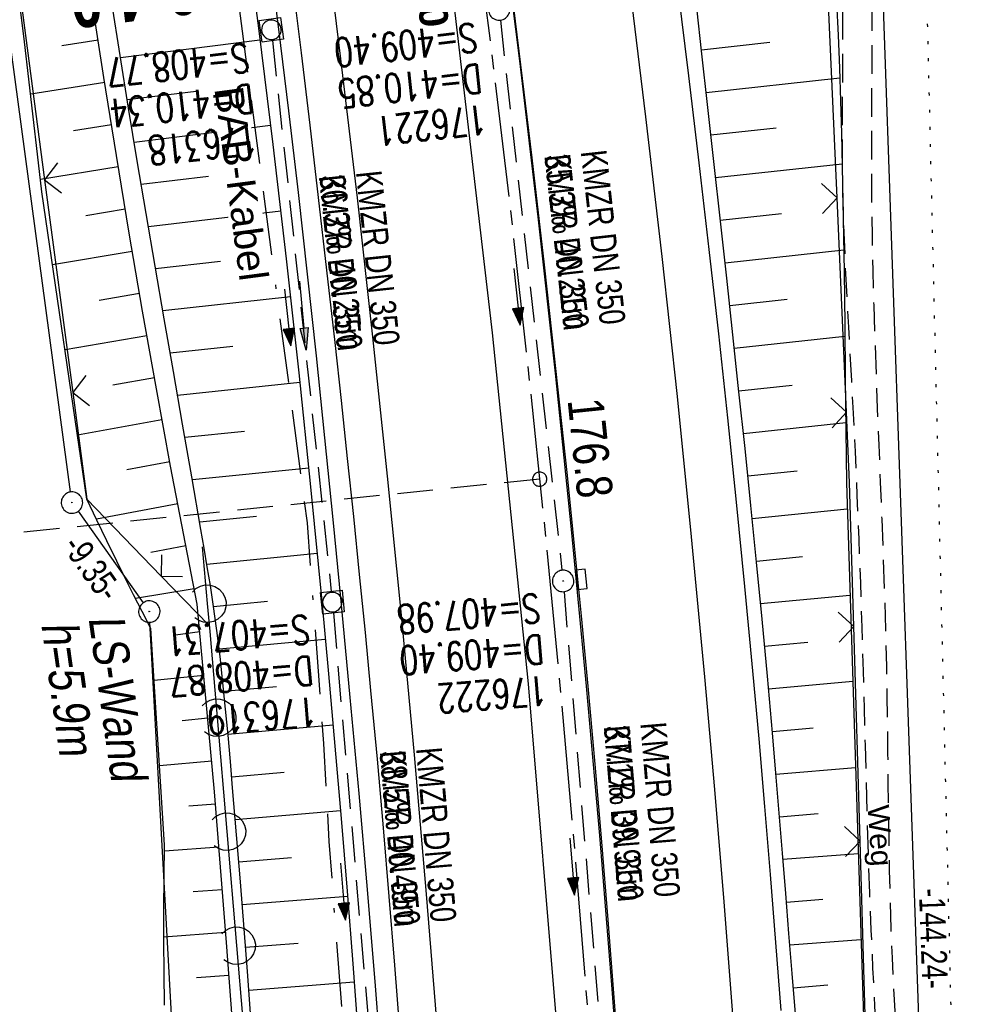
# Model space of a CAD drawing. Extents: x 508886 to 509272, y 449452 to 450225.
# Tile 15 of 46: x 509084 to 509150, y 449720 to 449789. Entities that reach past the tile are written whole.
import ezdxf
from ezdxf.enums import TextEntityAlignment as Align

# ---------------------------------------------------------------- set-up
doc = ezdxf.new("R2010")
doc.units = 0
doc.header["$LTSCALE"] = 10
doc.header["$MEASUREMENT"] = 0
for name, pattern in [('ACAD_ISO16W100', [73, 15, -6.5, 15, -6.5, 15, -7, 1, -7]), ('ACHSE', [5.5, 4, -0.5, 0.5, -0.5]), ('AUSGEZOGEN', [0]), ('LT00', [0]), ('LT11', [0.3, 0.2, -0.1]), ('LT17', [0.15, 0.1, -0.05]), ('PUNKTX2_STR', [0.6, 0.1, -0.5]), ('STRICHLINIE2', [0.375, 0.25, -0.125])]:
    doc.linetypes.add(name, pattern=pattern)
doc.layers.get('0').update_dxf_attribs({"linetype": 'LT00'})
for name, color, linetype in [('--EK_FBR', 250, 'LT00'), ('--EK_Halt-Pfeil', 4, 'LT00'), ('--EK_Haltung', 7, 'STRICHLINIE2'), ('--EK_Haltung-Text', 140, 'LT00'), ('--EK_Schacht-Text', 5, 'LT00'), ('--EK_ST-93-1', 30, 'LT17'), ('--EK_STATIONSZEICHEN_NR', 19, 'LT17'), ('--EL_DFK_AB_L', 21, 'LT00'), ('--EL_DFK_AB_P', 7, 'LT00'), ('--EL_Halt-Pfeil', 4, 'LT00'), ('--EL_Haltung', 182, 'STRICHLINIE2'), ('--EL_Haltung-Text', 182, 'LT00'), ('--WASSER_GRENZE', 180, 'PUNKTX2_STR'), ('-AX-093', 35, 'ACHSE'), ('-ST-93-1', 250, 'LT00'), ('-STATIONZEICHEN_NR', 19, 'LT00'), ('ABSTAND', 8, 'LT00'), ('BAB-KABEL', 220, 'ACAD_ISO16W100'), ('BAB-KABEL_TEXT', 221, 'Continuous'), ('DFK_AB_L', 21, 'LT00'), ('DFK_AB_P', 7, 'LT00'), ('FELDWEG_TEXT', 250, 'Continuous'), ('LS-WAND_TEXT', 11, 'Continuous'), ('PFEIL', 140, 'AUSGEZOGEN'), ('V123_AFBR_BAB', 250, 'LT00'), ('V123_BOESCH', 250, 'LT00'), ('V123_BOSCHUNG', 250, 'LT00'), ('V123_ERDWEG', 250, 'LT11'), ('V123_GRABEN', 250, 'LT00'), ('V123_H_BORD', 8, 'LT00'), ('V123_KA_MULD', 182, 'LT00'), ('V123_KA_PRUF', 182, 'LT00'), ('V123_LAERM', 11, 'LT00'), ('V123_LD_MARK', 250, 'LT00'), ('V123_SINKK', 182, 'LT00'), ('V123_ZAUN', 40, 'LT00')]:
    doc.layers.add(name, color=color, linetype=linetype)
doc.styles.add('Beschrift', font='ARIAL.TTF')
doc.styles.add('Haltungsbeschriftung', font='ARIAL.TTF', dxfattribs={"width": 0.75})
doc.styles.add('Knoten', font='ARIALBD.TTF', dxfattribs={"width": 0.8, "height": 1.8})
doc.styles.add('schachtbeschriftung', font='romans.shx', dxfattribs={"width": 0.75, "height": 2})
doc.styles.get("Standard").update_dxf_attribs({"font": 'ARIAL.TTF'})

# ---------------------------------------------------------------- blocks, each defined once
blk = doc.blocks.new('SYMB0003')
at = {"color": 0, "linetype": 'ByBlock'}
for p, q in [((-0.015712, 0), (0.010166, 0.012015)), ((0, -0.021257), (-0.015712, 0)), ((0.010166, 0.012015), (0, -0.021257))]:
    blk.add_line(p, q, dxfattribs=at)
for points in [[(-0.031395, 0.499013), (-0.093691, 0.491144), (-0.154509, 0.475528), (-0.21289, 0.452414), (-0.267913, 0.422164), (-0.318712, 0.385257), (-0.364484, 0.342274), (-0.404509, 0.293893), (-0.438154, 0.240877), (-0.464888, 0.184062), (-0.484292, 0.124345), (-0.496058, 0.062667), (-0.5, 0)], [(0.5, 0), (0.496057, 0.062667), (0.484292, 0.124345), (0.464888, 0.184062), (0.438153, 0.240877), (0.404509, 0.293893), (0.364484, 0.342274), (0.318712, 0.385257), (0.267913, 0.422164), (0.21289, 0.452414), (0.154509, 0.475528), (0.093691, 0.491144), (0.031395, 0.499013), (-0.031395, 0.499013)], [(-0.5, 0), (-0.496058, -0.062667), (-0.484292, -0.124345), (-0.464888, -0.184062), (-0.438154, -0.240877), (-0.404509, -0.293893), (-0.364485, -0.342274), (-0.318712, -0.385257), (-0.267914, -0.422164), (-0.21289, -0.452414), (-0.154509, -0.475529), (-0.093691, -0.491144), (-0.031395, -0.499014), (0.031395, -0.499014)], [(0.031395, -0.499014), (0.093691, -0.491144), (0.154509, -0.475529), (0.21289, -0.452414), (0.267914, -0.422164), (0.318712, -0.385257), (0.364485, -0.342274), (0.404509, -0.293893), (0.438154, -0.240877), (0.464889, -0.184062), (0.484292, -0.124345), (0.496058, -0.062667), (0.5, 0)]]:
    blk.add_lwpolyline(points, dxfattribs=at)
blk = doc.blocks.new('SYMB2')
at = {"color": 0, "linetype": 'ByBlock', "flags": 128}
for points in [[(-0.031395, 0.499013), (-0.093691, 0.491144), (-0.154509, 0.475528), (-0.21289, 0.452414), (-0.267913, 0.422164), (-0.318712, 0.385257), (-0.364484, 0.342274), (-0.404509, 0.293893), (-0.438154, 0.240877), (-0.464888, 0.184062), (-0.484292, 0.124345), (-0.496058, 0.062667), (-0.5, 0)], [(-0.5, 0), (-0.496058, -0.062667), (-0.484292, -0.124345), (-0.464888, -0.184062), (-0.438154, -0.240877), (-0.404509, -0.293893), (-0.364485, -0.342274), (-0.318712, -0.385257), (-0.267914, -0.422164), (-0.21289, -0.452414), (-0.154509, -0.475529), (-0.093691, -0.491144), (-0.031395, -0.499014), (0.031395, -0.499014)], [(0.5, 0), (0.496057, 0.062667), (0.484292, 0.124345), (0.464888, 0.184062), (0.438153, 0.240877), (0.404509, 0.293893), (0.364484, 0.342274), (0.318712, 0.385257), (0.267913, 0.422164), (0.21289, 0.452414), (0.154509, 0.475528), (0.093691, 0.491144), (0.031395, 0.499013), (-0.031395, 0.499013)], [(0.031395, -0.499014), (0.093691, -0.491144), (0.154509, -0.475529), (0.21289, -0.452414), (0.267914, -0.422164), (0.318712, -0.385257), (0.364485, -0.342274), (0.404509, -0.293893), (0.438154, -0.240877), (0.464889, -0.184062), (0.484292, -0.124345), (0.496058, -0.062667), (0.5, 0)]]:
    blk.add_lwpolyline(points, dxfattribs=at)
blk = doc.blocks.new('SYMB0024')
at = {"color": 0, "linetype": 'ByBlock'}
for p, q in [((-0.5, 0.5), (0, 0)), ((0, 0), (0.5, 0.5))]:
    blk.add_line(p, q, dxfattribs=at)
blk = doc.blocks.new('SYMB7122')
at = {"color": 0, "linetype": 'ByBlock'}
for points in [[(-0.109975, -0.002365), (-0.106745, 0.026562), (-0.096041, 0.053629), (-0.078613, 0.076941), (-0.055681, 0.094866), (-0.028851, 0.106149), (0, 0.11)], [(0, 0.11), (0.028851, 0.106149), (0.055681, 0.094866), (0.078613, 0.076941), (0.096041, 0.053629), (0.106745, 0.026562), (0.109975, -0.002365)], [(-0.075234, -0.080249), (-0.093647, -0.057708), (-0.105504, -0.031126), (-0.109975, -0.002365)], [(0.109975, -0.002365), (0.105504, -0.031126), (0.093647, -0.057708), (0.075234, -0.080249)]]:
    blk.add_lwpolyline(points, dxfattribs=at)
blk = doc.blocks.new('Pfreil3')
at = {"layer": 'PFEIL'}
blk.add_hatch(color=256, dxfattribs=at).paths.add_polyline_path([(-1.549, 0.273), (-1.549, -0.273), (0, 0)])
for p, q in [((-1.549, 0), (-4.831, 0)), ((-1.549, -0.273), (-1.549, 0.273)), ((-1.549, 0.273), (0, 0)), ((0, 0), (-1.549, -0.273))]:
    blk.add_line(p, q, dxfattribs=at)
blk = doc.blocks.new('SYMB1210')
at = {"color": 0, "linetype": 'ByBlock'}
blk.add_line((0.018815, -0.179014), (0.055623, -0.17119), dxfattribs=at)
for points in [[(-0.2, -0.2), (-0.2, 0.2), (0.2, 0.2), (0.2, -0.2), (-0.2, -0.2)], [(0.018815, 0.179014), (-0.018815, 0.179014), (-0.055623, 0.17119), (-0.09, 0.155885), (-0.120444, 0.133766), (-0.145623, 0.105801), (-0.164438, 0.073213), (-0.176067, 0.037424), (-0.18, 0)], [(-0.18, 0), (-0.176067, -0.037424), (-0.164438, -0.073213), (-0.145623, -0.105801), (-0.120444, -0.133766), (-0.09, -0.155885), (-0.055623, -0.17119), (-0.018815, -0.179014), (0.018815, -0.179014)], [(0.18, 0), (0.176067, 0.037424), (0.164438, 0.073213), (0.145623, 0.105801), (0.120444, 0.133766), (0.09, 0.155885), (0.055623, 0.17119), (0.018815, 0.179014)], [(0.055623, -0.17119), (0.09, -0.155885), (0.120444, -0.133766), (0.145623, -0.105801), (0.164438, -0.073213), (0.176067, -0.037424), (0.18, 0)]]:
    blk.add_lwpolyline(points, dxfattribs=at)
blk = doc.blocks.new('SYMB0652')
at = {"color": 0, "linetype": 'ByBlock'}
blk.add_lwpolyline([(-0.15, -0.075), (0.15, -0.075), (0.15, 0.075), (-0.15, 0.075), (-0.15, -0.075)], dxfattribs=at)
blk = doc.blocks.new('SYMB0070')
at = {"color": 0, "linetype": 'ByBlock'}
for p, q in [((-0.5, 0), (0.2, 0)), ((0.5, 0), (0.2, 0.1)), ((0.2, 0.1), (0.2, 0)), ((0.468, 0), (0.21, 0.086)), ((0.21, 0.086), (0.21, -0.086)), ((0.21, -0.086), (0.468, 0)), ((0.22, -0.072), (0.437, 0)), ((0.23, -0.058), (0.405, 0)), ((0.24, -0.045), (0.374, 0)), ((0.342, 0), (0.25, 0.031)), ((0.25, 0.031), (0.25, -0.031)), ((0.25, -0.031), (0.342, 0)), ((0.26, -0.017), (0.31, 0)), ((0.27, -0.003), (0.279, 0))]:
    blk.add_line(p, q, dxfattribs=at)
for points in [[(0.2, 0), (0.2, -0.1), (0.5, 0)], [(0.437, 0), (0.22, 0.072), (0.22, -0.072)], [(0.405, 0), (0.23, 0.058), (0.23, -0.058)], [(0.374, 0), (0.24, 0.045), (0.24, -0.045)], [(0.31, 0), (0.26, 0.017), (0.26, -0.017)], [(0.279, 0), (0.27, 0.003), (0.27, -0.003)]]:
    blk.add_lwpolyline(points, dxfattribs=at)

msp = doc.modelspace()

# ---------------------------------------------------------------- linework, layer by layer
at = {"layer": '--EK_FBR', "linetype": 'LT11', "flags": 128}
for points in [[(509146.829, 449664.899), (509146.681, 449666.116), (509146.537, 449667.334), (509146.401, 449668.552), (509146.278, 449669.77), (509146.173, 449670.99), (509146.066, 449672.584), (509145.991, 449674.18), (509145.944, 449675.777), (509145.92, 449677.376), (509145.915, 449678.976), (509145.924, 449680.577), (509145.943, 449682.179), (509145.967, 449683.78), (509145.992, 449685.382), (509146.013, 449686.984), (509146.027, 449688.586), (509146.024, 449691.16), (509145.992, 449693.733), (509145.933, 449696.305), (509145.849, 449698.875), (509145.743, 449701.445), (509145.619, 449704.014), (509145.478, 449706.582), (509145.356, 449708.63), (509145.228, 449710.678), (509145.098, 449712.725), (509144.967, 449714.773), (509144.841, 449716.821), (509144.721, 449718.869), (509144.61, 449720.917), (509144.512, 449722.966), (509144.43, 449725.015), (509144.366, 449727.052), (509144.317, 449729.089), (509144.28, 449731.127), (509144.251, 449733.165), (509144.227, 449735.203), (509144.205, 449737.242), (509144.182, 449739.28), (509144.154, 449741.319), (509144.117, 449743.357), (509144.055, 449745.935), (509143.978, 449748.513), (509143.89, 449751.091), (509143.793, 449753.668), (509143.69, 449756.245), (509143.586, 449758.821), (509143.484, 449761.397), (509143.393, 449763.8), (509143.309, 449766.203), (509143.233, 449768.607), (509143.169, 449771.011), (509143.119, 449773.417), (509143.084, 449775.824), (509143.068, 449778.233), (509143.069, 449780.119), (509143.077, 449782.006), (509143.089, 449783.893), (509143.1, 449785.781), (509143.105, 449787.668), (509143.099, 449789.554), (509143.079, 449791.438), (509143.038, 449793.321), (509142.974, 449795.201), (509142.881, 449797.079), (509142.754, 449798.953), (509142.589, 449800.823), (509142.382, 449802.689), (509142.15, 449804.407), (509141.881, 449806.122), (509141.58, 449807.833), (509141.25, 449809.539), (509140.895, 449811.242), (509140.518, 449812.942), (509140.124, 449814.638), (509139.716, 449816.33), (509139.281, 449818.087), (509138.838, 449819.841), (509138.392, 449821.593), (509137.945, 449823.344), (509137.501, 449825.095), (509137.064, 449826.848), (509136.636, 449828.602), (509136.222, 449830.359), (509135.824, 449832.12), (509135.389, 449834.157), (509134.978, 449836.2), (509134.588, 449838.248), (509134.215, 449840.299), (509133.856, 449842.354), (509133.509, 449844.411), (509133.169, 449846.469), (509132.834, 449848.528), (509132.293, 449851.882), (509131.758, 449855.237), (509131.233, 449858.592), (509130.72, 449861.949), (509130.222, 449865.308), (509129.869, 449867.76), (509129.523, 449870.213), (509129.181, 449872.666), (509128.841, 449875.12), (509128.5, 449877.574), (509128.155, 449880.027), (509127.805, 449882.479), (509127.445, 449884.93), (509127.044, 449887.578), (509126.632, 449890.224), (509126.211, 449892.869), (509125.782, 449895.512), (509125.347, 449898.155), (509124.909, 449900.798), (509124.47, 449903.44), (509124.076, 449905.81), (509123.686, 449908.181), (509123.302, 449910.553), (509122.926, 449912.926), (509122.563, 449915.301), (509122.214, 449917.678), (509121.883, 449920.057), (509121.572, 449922.439), (509121.31, 449924.591), (509121.064, 449926.744), (509120.827, 449928.899), (509120.596, 449931.054), (509120.367, 449933.21), (509120.136, 449935.366), (509119.897, 449937.52), (509119.647, 449939.673), (509119.381, 449941.824), (509119.113, 449943.851), (509118.83, 449945.876), (509118.537, 449947.899), (509118.235, 449949.922), (509117.928, 449951.943), (509117.62, 449953.965), (509117.314, 449955.987), (509117.013, 449958.01), (509116.72, 449960.034), (509116.439, 449962.059), (509116.154, 449964.228), (509115.883, 449966.399), (509115.622, 449968.571), (509115.369, 449970.744), (509115.12, 449972.917), (509114.872, 449975.091), (509114.622, 449977.264), (509114.366, 449979.436), (509114.102, 449981.607), (509113.57, 449985.711), (509112.997, 449989.81), (509112.382, 449993.904), (509111.727, 449997.994), (509111.031, 450002.08), (509110.62, 450004.394), (509110.199, 450006.708), (509109.773, 450009.02), (509109.345, 450011.331), (509108.918, 450013.641), (509108.495, 450015.949), (509108.081, 450018.256), (509107.678, 450020.56), (509107.291, 450022.863), (509106.941, 450025.04), (509106.608, 450027.218), (509106.293, 450029.401), (509105.997, 450031.59), (509105.718, 450033.789), (509105.459, 450036.001), (509105.22, 450038.228), (509105, 450040.474), (509104.931, 450041.245), (509104.873, 450042.017), (509104.832, 450042.787), (509104.819, 450043.552), (509104.84, 450044.312), (509104.903, 450045.064), (509105.017, 450045.805), (509105.189, 450046.534), (509105.345, 450047.03), (509105.523, 450047.521), (509105.714, 450048.01), (509105.91, 450048.499), (509106.1, 450048.989), (509106.276, 450049.484), (509106.451, 450050.056), (509106.603, 450050.634), (509106.739, 450051.217), (509106.868, 450051.802)], [(509098.574, 450049.769), (509101.728, 450050.723), (509104.195, 450050.218), (509103.967, 450049.273), (509103.748, 450048.327), (509103.548, 450047.377), (509103.376, 450046.422), (509103.218, 450045.285), (509103.108, 450044.141), (509103.041, 450042.993), (509103.014, 450041.843), (509103.021, 450040.693), (509103.077, 450039.183), (509103.18, 450037.677), (509103.326, 450036.176), (509103.511, 450034.678), (509103.728, 450033.182), (509103.974, 450031.69), (509104.243, 450030.2), (509104.531, 450028.712), (509104.833, 450027.226), (509105.144, 450025.741), (509105.459, 450024.257), (509105.773, 450022.773), (509106.484, 450019.325), (509107.164, 450015.876), (509107.811, 450012.425), (509108.424, 450008.97), (509109.002, 450005.511), (509109.543, 450002.045), (509109.975, 449999.082), (509110.381, 449996.114), (509110.764, 449993.142), (509111.128, 449990.166), (509111.473, 449987.188), (509111.803, 449984.208), (509112.121, 449981.227), (509112.375, 449978.776), (509112.626, 449976.326), (509112.877, 449973.875), (509113.132, 449971.425), (509113.396, 449968.977), (509113.67, 449966.53), (509113.96, 449964.085), (509114.269, 449961.642), (509114.542, 449959.613), (509114.826, 449957.586), (509115.12, 449955.56), (509115.42, 449953.534), (509115.722, 449951.509), (509116.023, 449949.484), (509116.32, 449947.458), (509116.609, 449945.431), (509116.889, 449943.403), (509117.154, 449941.373), (509117.414, 449939.253), (509117.659, 449937.132), (509117.893, 449935.009), (509118.12, 449932.885), (509118.343, 449930.761), (509118.567, 449928.637), (509118.796, 449926.513), (509119.032, 449924.39), (509119.28, 449922.269), (509119.631, 449919.464), (509120.008, 449916.662), (509120.406, 449913.863), (509120.825, 449911.067), (509121.261, 449908.274), (509121.712, 449905.482), (509122.175, 449902.693), (509122.603, 449900.167), (509123.036, 449897.642), (509123.469, 449895.117), (509123.9, 449892.592), (509124.324, 449890.066), (509124.738, 449887.538), (509125.139, 449885.008), (509125.484, 449882.745), (509125.818, 449880.48), (509126.146, 449878.214), (509126.47, 449875.947), (509126.795, 449873.681), (509127.124, 449871.415), (509127.46, 449869.15), (509127.807, 449866.887), (509128.169, 449864.627), (509128.518, 449862.539), (509128.878, 449860.454), (509129.246, 449858.369), (509129.615, 449856.284), (509129.984, 449854.2), (509130.346, 449852.114), (509130.698, 449850.026), (509131.036, 449847.935), (509131.312, 449846.144), (509131.579, 449844.351), (509131.843, 449842.558), (509132.108, 449840.765), (509132.38, 449838.974), (509132.664, 449837.185), (509132.964, 449835.399), (509133.286, 449833.618), (509133.635, 449831.842), (509133.981, 449830.222), (509134.348, 449828.607), (509134.731, 449826.994), (509135.126, 449825.384), (509135.527, 449823.775), (509135.928, 449822.166), (509136.325, 449820.557), (509136.712, 449818.945), (509137.085, 449817.331), (509137.438, 449815.712), (509137.77, 449814.077), (509138.08, 449812.439), (509138.375, 449810.797), (509138.658, 449809.152), (509138.934, 449807.506), (509139.207, 449805.859), (509139.483, 449804.212), (509139.766, 449802.566), (509139.923, 449801.675), (509140.078, 449800.783), (509140.227, 449799.891), (509140.365, 449798.998), (509140.57, 449797.422), (509140.73, 449795.842), (509140.85, 449794.258), (509140.936, 449792.671), (509140.992, 449791.08), (509141.023, 449789.488), (509141.036, 449787.893), (509141.035, 449786.297), (509141.026, 449784.699), (509141.013, 449783.102), (509141.002, 449781.504), (509140.998, 449779.907), (509141.006, 449778.311), (509141.037, 449776.434), (509141.088, 449774.559), (509141.158, 449772.686), (509141.241, 449770.814), (509141.335, 449768.942), (509141.435, 449767.072), (509141.54, 449765.202), (509141.645, 449763.331), (509141.747, 449761.461), (509141.901, 449758.389), (509142.039, 449755.316), (509142.163, 449752.241), (509142.275, 449749.166), (509142.375, 449746.09), (509142.466, 449743.014), (509142.537, 449740.428), (509142.605, 449737.842), (509142.674, 449735.256), (509142.747, 449732.67), (509142.825, 449730.085), (509142.914, 449727.5), (509143.014, 449724.916), (509143.132, 449722.264), (509143.264, 449719.613), (509143.406, 449716.962), (509143.557, 449714.311), (509143.715, 449711.66), (509143.876, 449709.01), (509144.039, 449706.359), (509144.159, 449704.385), (509144.275, 449702.41), (509144.383, 449700.436), (509144.481, 449698.46), (509144.563, 449696.485), (509144.628, 449694.508), (509144.671, 449692.531), (509144.689, 449690.554), (509144.678, 449688.575), (509144.65, 449687.088), (509144.609, 449685.6), (509144.559, 449684.112), (509144.506, 449682.625), (509144.453, 449681.137), (509144.407, 449679.65), (509144.371, 449678.164), (509144.35, 449676.678), (509144.35, 449675.194), (509144.375, 449673.711), (509144.429, 449672.229), (509144.518, 449670.749), (509144.621, 449669.51), (509144.747, 449668.273), (509144.889, 449667.036), (509145.042, 449665.8), (509145.2, 449664.564)]]:
    msp.add_lwpolyline(points, dxfattribs=at)
at = {"layer": '--EK_FBR', "color": 2}
for points in [[(509082.45, 449960.868), (509088.103, 449936.685), (509093.293, 449912.492), (509098.344, 449887.962), (509102.89, 449864.013), (509106.91, 449839.792), (509110.407, 449816.144), (509113.712, 449790.867), (509116.545, 449766.681), (509119.045, 449742.141), (509121.086, 449717.762), (509122.756, 449692.878), (509123.989, 449668.149), (509124.946, 449644.151), (509125.57, 449619.51), (509125.696, 449603.907), (509125.376, 449579.561), (509124.586, 449554.535), (509123.442, 449530.48), (509121.803, 449505.95), (509119.585, 449481.008), (509118.409, 449470.655)], [(509128.66, 449657.506), (509128.269, 449667.157), (509127.817, 449676.805), (509127.478, 449683.308), (509127.113, 449689.809), (509126.721, 449696.309), (509126.306, 449702.807), (509125.866, 449709.304), (509125.48, 449714.751), (509125.075, 449720.197), (509124.652, 449725.641), (509124.208, 449731.084), (509123.741, 449736.525), (509123.25, 449741.963), (509122.784, 449746.881), (509122.298, 449751.797), (509121.794, 449756.711), (509121.273, 449761.624), (509120.736, 449766.535), (509120.186, 449771.444), (509119.324, 449778.912), (509118.431, 449786.377), (509117.506, 449793.838)]]:
    msp.add_lwpolyline(points, dxfattribs=at)
at = {"layer": '--EK_FBR'}
for points in [[(509102.56, 449791.314), (509103.184, 449786.255), (509103.791, 449781.194), (509104.383, 449776.131), (509104.961, 449771.066), (509105.527, 449766), (509105.971, 449761.948), (509106.406, 449757.896), (509106.833, 449753.842), (509107.248, 449749.788), (509107.651, 449745.732), (509108.042, 449741.675), (509108.486, 449736.876), (509108.911, 449732.076), (509109.318, 449727.274), (509109.708, 449722.471), (509110.083, 449717.666)], [(509129.523, 449790.703), (509130.267, 449784.641), (509130.991, 449778.576), (509131.692, 449772.509), (509132.35, 449766.62), (509132.986, 449760.728), (509133.597, 449754.834), (509134.182, 449748.937), (509134.74, 449743.038), (509135.168, 449738.294), (509135.579, 449733.548), (509135.973, 449728.8), (509136.352, 449724.051), (509136.718, 449719.302)]]:
    msp.add_lwpolyline(points, dxfattribs=at)
at = {"layer": '--EK_Haltung'}
for p, q in [((509117.108, 449788.541), (509121.414, 449750.073)), ((509121.558, 449748.58), (509124.708, 449710.299)), ((509105.434, 449747.1), (509108.766, 449708.256))]:
    msp.add_line(p, q, dxfattribs=at)
at = {"layer": '--EK_ST-93-1', "ltscale": 2.5}
msp.add_line((509119.86, 449756.447), (509080.06, 449752.349), dxfattribs=at)
at = {"layer": '--EL_DFK_AB_L'}
for p, q in [((509087.061, 449755.552), (509076.08, 449837.616)), ((509143.707, 449793.769), (509148.714, 449651.119)), ((509087.595, 449754.198), (509092.136, 449747.8))]:
    msp.add_line(p, q, dxfattribs=at)
at = {"layer": '--EL_Haltung'}
for p, q in [((509117.108, 449788.541), (509121.414, 449750.073)), ((509121.558, 449748.58), (509124.708, 449710.299)), ((509105.434, 449747.1), (509108.766, 449708.256))]:
    msp.add_line(p, q, dxfattribs=at)
at = {"layer": '--WASSER_GRENZE', "ltscale": 0.2}
msp.add_line((509149.96, 449663.31), (509146.9, 449791.529), dxfattribs=at)
at = {"layer": '-AX-093', "ltscale": 0.2}
msp.add_lwpolyline([(509115.394, 449795.038), (509116.754, 449784.164), (509118.036, 449773.281), (509119.238, 449762.389), (509120.36, 449751.489), (509121.403, 449740.581), (509122.366, 449729.665), (509123.25, 449718.743), (509124.053, 449707.814), (509124.777, 449696.88), (509125.421, 449685.941), (509125.985, 449674.997), (509126.469, 449664.05), (509126.874, 449653.099)], dxfattribs=at)
at = {"layer": 'BAB-KABEL', "ltscale": 0.03, "flags": 128}
msp.add_lwpolyline([(508965.574, 450196.492), (508968.169, 450193.064), (508993.103, 450156.356), (508997.122, 450135.56), (509002.82, 450109.823), (509012.651, 450072.792), (509017.448, 450054.582), (509021.524, 450039.027), (509022.249, 450035.305), (509025.668, 450025.461), (509039.275, 449995.736), (509060.83, 449981.06), (509071.352, 449941.869), (509079.367, 449903.882), (509086.811, 449866.639), (509093.494, 449826.15), (509098.832, 449789.477), (509101.313, 449770.556), (509103.601, 449753.401), (509104.746, 449737.963), (509105.126, 449731.101), (509107.052, 449705.627), (509108.315, 449670.898), (509109.196, 449644.46), (509091.88, 449639.282), (509094.025, 449616.625), (509109.573, 449611.952), (509109.313, 449593.194), (509108.934, 449567.252), (509108.555, 449549.914), (509107.923, 449539.685), (509107.542, 449523.737), (509106.023, 449504.505), (509103.027, 449469.794), (509102.872, 449468.485)], dxfattribs=at)
at = {"layer": 'DFK_AB_L'}
for p, q in [((509087.061, 449755.552), (509076.08, 449837.616)), ((509143.707, 449793.769), (509148.714, 449651.119)), ((509087.595, 449754.198), (509092.136, 449747.8)), ((509098.299, 449643.668), (509092.612, 449746.44))]:
    msp.add_line(p, q, dxfattribs=at)
at = {"layer": 'V123_AFBR_BAB', "color": 0}
for points in [[(509082.45, 449960.868), (509088.103, 449936.685), (509093.293, 449912.492), (509098.344, 449887.962), (509102.89, 449864.013), (509106.91, 449839.792), (509110.407, 449816.144), (509113.712, 449790.867), (509116.545, 449766.681), (509119.045, 449742.141), (509121.086, 449717.762), (509122.756, 449692.878), (509123.989, 449668.149), (509124.946, 449644.151), (509125.57, 449619.51), (509125.696, 449603.907), (509125.376, 449579.561), (509124.586, 449554.535), (509123.442, 449530.48), (509121.803, 449505.95), (509119.585, 449481.008), (509118.409, 449470.655)], [(509128.66, 449657.506), (509128.269, 449667.157), (509127.817, 449676.805), (509127.478, 449683.308), (509127.113, 449689.809), (509126.721, 449696.309), (509126.306, 449702.807), (509125.866, 449709.304), (509125.48, 449714.751), (509125.075, 449720.197), (509124.652, 449725.641), (509124.208, 449731.084), (509123.741, 449736.525), (509123.25, 449741.963), (509122.784, 449746.881), (509122.298, 449751.797), (509121.794, 449756.711), (509121.273, 449761.624), (509120.736, 449766.535), (509120.186, 449771.444), (509119.324, 449778.912), (509118.431, 449786.377), (509117.506, 449793.838)]]:
    msp.add_lwpolyline(points, dxfattribs=at)
at = {"layer": 'V123_AFBR_BAB'}
for points in [[(509102.56, 449791.314), (509103.184, 449786.255), (509103.791, 449781.194), (509104.383, 449776.131), (509104.961, 449771.066), (509105.527, 449766), (509105.971, 449761.948), (509106.406, 449757.896), (509106.833, 449753.842), (509107.248, 449749.788), (509107.651, 449745.732), (509108.042, 449741.675), (509108.486, 449736.876), (509108.911, 449732.076), (509109.318, 449727.274), (509109.708, 449722.471), (509110.083, 449717.666)], [(509129.523, 449790.703), (509130.267, 449784.641), (509130.991, 449778.576), (509131.692, 449772.509), (509132.35, 449766.62), (509132.986, 449760.728), (509133.597, 449754.834), (509134.182, 449748.937), (509134.74, 449743.038), (509135.168, 449738.294), (509135.579, 449733.548), (509135.973, 449728.8), (509136.352, 449724.051), (509136.718, 449719.302)]]:
    msp.add_lwpolyline(points, dxfattribs=at)
at = {"layer": 'V123_BOESCH'}
for points in [[(509098.365, 449718.797), (509097.956, 449724.059), (509097.545, 449729.321), (509097.134, 449734.583), (509095.909, 449747.706), (509095.089, 449751.931), (509094.057, 449757.349), (509093.06, 449762.773), (509092.096, 449768.203), (509091.165, 449773.639), (509090.265, 449779.081), (509089.394, 449784.527), (509088.551, 449789.978)], [(509093.62, 449719.677), (509093.596, 449721.918), (509093.589, 449724.161), (509093.594, 449726.403), (509093.607, 449728.646), (509093.624, 449730.889), (509092.669, 449746.014), (509092.068, 449747.183), (509091.47, 449748.353), (509090.877, 449749.526), (509090.291, 449750.702), (509089.589, 449752.144), (509088.896, 449753.591), (509088.208, 449755.04), (509085.057, 449776.542), (509084.76, 449779.166), (509084.46, 449781.788), (509084.155, 449784.411), (509083.842, 449787.032), (509083.518, 449789.652)], [(509099.697, 449718.432), (509099.451, 449721.718), (509099.196, 449725.003), (509098.933, 449728.287), (509098.664, 449731.572), (509098.391, 449734.856), (509098.235, 449736.696), (509098.074, 449738.535), (509097.903, 449740.372), (509097.719, 449742.208), (509097.515, 449744.042), (509097.289, 449745.872), (509097.036, 449747.699), (509096.836, 449749.01), (509096.624, 449750.319), (509096.403, 449751.627), (509096.178, 449752.934), (509095.538, 449756.616), (509094.896, 449760.296), (509094.254, 449763.977), (509093.614, 449767.657), (509092.978, 449771.339), (509092.349, 449775.021), (509091.729, 449778.704), (509091.12, 449782.389), (509090.525, 449786.077), (509089.945, 449789.766)], [(509137.737, 449719.072), (509137.506, 449721.876), (509137.278, 449724.68), (509137.054, 449727.485), (509136.829, 449730.289), (509136.602, 449733.093), (509136.37, 449735.896), (509136.131, 449738.699), (509135.777, 449742.679), (509135.406, 449746.658), (509135.02, 449750.635), (509134.621, 449754.611), (509134.211, 449758.586), (509133.791, 449762.56), (509133.364, 449766.534), (509132.93, 449770.507), (509132.493, 449774.48), (509132.053, 449778.452), (509131.613, 449782.425), (509131.175, 449786.398), (509130.867, 449789.198)], [(509140.616, 449789.775), (509140.73, 449787.485), (509140.821, 449785.193), (509140.895, 449782.9), (509140.955, 449780.607), (509141.006, 449778.314), (509141.076, 449774.625), (509141.134, 449770.937), (509141.183, 449767.25), (509141.224, 449763.563), (509141.261, 449759.876), (509141.296, 449756.19), (509144.235, 449663.964), (509144.166, 449660.778)]]:
    msp.add_lwpolyline(points, dxfattribs=at)
at = {"layer": 'V123_BOSCHUNG'}
for p, q in [((509088.985, 449787.147), (509086.454, 449786.753)), ((509100.304, 449787.138), (509090.551, 449785.913)), ((509131.166, 449786.477), (509135.947, 449787.002)), ((509131.495, 449783.496), (509140.844, 449784.521)), ((509089.448, 449784.183), (509084.275, 449783.378)), ((509095.852, 449783.556), (509091.027, 449782.962)), ((509089.918, 449781.23), (509087.269, 449780.808)), ((509101.043, 449781.172), (509091.513, 449779.999)), ((509131.825, 449780.514), (509136.379, 449781.013)), ((509090.396, 449778.28), (509084.961, 449777.392)), ((509132.155, 449777.532), (509141.002, 449778.502)), ((509096.704, 449777.615), (509092.006, 449777.05)), ((509090.882, 449775.33), (509088.126, 449774.869)), ((509101.754, 449775.189), (509092.505, 449774.1)), ((509132.485, 449774.55), (509136.773, 449775.02)), ((509091.379, 449772.372), (509085.805, 449771.439)), ((509132.814, 449771.568), (509141.111, 449772.478)), ((509097.554, 449771.673), (509093.008, 449771.163)), ((509091.884, 449769.425), (509089.063, 449768.942)), ((509102.438, 449769.191), (509093.517, 449768.213)), ((509133.14, 449768.586), (509137.147, 449769.025)), ((509092.398, 449766.481), (509086.678, 449765.48)), ((509133.464, 449765.604), (509141.192, 449766.451)), ((509098.399, 449765.73), (509094.03, 449765.263)), ((509092.922, 449763.538), (509090.019, 449763.019)), ((509103.089, 449763.214), (509094.546, 449762.301)), ((509133.784, 449762.621), (509137.505, 449763.029)), ((509093.455, 449760.597), (509087.552, 449759.519)), ((509134.099, 449759.649), (509141.256, 449760.41)), ((509099.233, 449759.785), (509095.061, 449759.351)), ((509093.999, 449757.658), (509090.994, 449757.098)), ((509103.712, 449757.222), (509095.576, 449756.399)), ((509134.409, 449756.676), (509137.847, 449757.03)), ((509094.553, 449754.721), (509088.872, 449753.641)), ((509134.713, 449753.703), (509141.354, 449754.365)), ((509100.051, 449753.836), (509096.089, 449753.447)), ((509095.12, 449751.774), (509092.67, 449751.309)), ((509104.306, 449751.24), (509096.597, 449750.483)), ((509135.012, 449750.718), (509138.231, 449751.039)), ((509095.703, 449748.77), (509091.592, 449748.113)), ((509100.828, 449747.884), (509097.061, 449747.526)), ((509135.302, 449747.744), (509141.546, 449748.343)), ((509096.09, 449745.762), (509094.401, 449745.543)), ((509104.873, 449745.243), (509097.454, 449744.561)), ((509135.584, 449744.768), (509138.613, 449745.047)), ((509096.374, 449742.725), (509092.898, 449742.377)), ((509101.465, 449741.917), (509097.783, 449741.59)), ((509135.857, 449741.791), (509141.738, 449742.313)), ((509096.653, 449739.738), (509094.87, 449739.56)), ((509105.412, 449739.255), (509098.068, 449738.603)), ((509136.122, 449738.803), (509138.978, 449739.056)), ((509096.933, 449736.734), (509093.276, 449736.402)), ((509136.376, 449735.824), (509141.93, 449736.295)), ((509101.999, 449735.941), (509098.327, 449735.614)), ((509097.201, 449733.729), (509095.332, 449733.577)), ((509105.926, 449733.266), (509098.576, 449732.636)), ((509136.622, 449732.845), (509139.324, 449733.064)), ((509097.436, 449730.72), (509093.62, 449730.446)), ((509102.498, 449729.961), (509098.821, 449729.658)), ((509136.863, 449729.865), (509142.122, 449730.27)), ((509097.67, 449727.729), (509095.634, 449727.583)), ((509106.419, 449727.263), (509099.062, 449726.68)), ((509137.102, 449726.875), (509139.66, 449727.072)), ((509097.903, 449724.738), (509093.589, 449724.429)), ((509102.978, 449723.981), (509099.299, 449723.689)), ((509137.343, 449723.884), (509142.313, 449724.267)), ((509098.136, 449721.747), (509095.868, 449721.585)), ((509106.89, 449721.281), (509099.528, 449720.698)), ((509137.587, 449720.884), (509139.998, 449721.08))]:
    msp.add_line(p, q, dxfattribs=at)
at = {"layer": 'V123_ERDWEG', "flags": 128}
for points in [[(509146.829, 449664.899), (509146.681, 449666.116), (509146.537, 449667.334), (509146.401, 449668.552), (509146.278, 449669.77), (509146.173, 449670.99), (509146.066, 449672.584), (509145.991, 449674.18), (509145.944, 449675.777), (509145.92, 449677.376), (509145.915, 449678.976), (509145.924, 449680.577), (509145.943, 449682.179), (509145.967, 449683.78), (509145.992, 449685.382), (509146.013, 449686.984), (509146.027, 449688.586), (509146.024, 449691.16), (509145.992, 449693.733), (509145.933, 449696.305), (509145.849, 449698.875), (509145.743, 449701.445), (509145.619, 449704.014), (509145.478, 449706.582), (509145.356, 449708.63), (509145.228, 449710.678), (509145.098, 449712.725), (509144.967, 449714.773), (509144.841, 449716.821), (509144.721, 449718.869), (509144.61, 449720.917), (509144.512, 449722.966), (509144.43, 449725.015), (509144.366, 449727.052), (509144.317, 449729.089), (509144.28, 449731.127), (509144.251, 449733.165), (509144.227, 449735.203), (509144.205, 449737.242), (509144.182, 449739.28), (509144.154, 449741.319), (509144.117, 449743.357), (509144.055, 449745.935), (509143.978, 449748.513), (509143.89, 449751.091), (509143.793, 449753.668), (509143.69, 449756.245), (509143.586, 449758.821), (509143.484, 449761.397), (509143.393, 449763.8), (509143.309, 449766.203), (509143.233, 449768.607), (509143.169, 449771.011), (509143.119, 449773.417), (509143.084, 449775.824), (509143.068, 449778.233), (509143.069, 449780.119), (509143.077, 449782.006), (509143.089, 449783.893), (509143.1, 449785.781), (509143.105, 449787.668), (509143.099, 449789.554), (509143.079, 449791.438), (509143.038, 449793.321), (509142.974, 449795.201), (509142.881, 449797.079), (509142.754, 449798.953), (509142.589, 449800.823), (509142.382, 449802.689), (509142.15, 449804.407), (509141.881, 449806.122), (509141.58, 449807.833), (509141.25, 449809.539), (509140.895, 449811.242), (509140.518, 449812.942), (509140.124, 449814.638), (509139.716, 449816.33), (509139.281, 449818.087), (509138.838, 449819.841), (509138.392, 449821.593), (509137.945, 449823.344), (509137.501, 449825.095), (509137.064, 449826.848), (509136.636, 449828.602), (509136.222, 449830.359), (509135.824, 449832.12), (509135.389, 449834.157), (509134.978, 449836.2), (509134.588, 449838.248), (509134.215, 449840.299), (509133.856, 449842.354), (509133.509, 449844.411), (509133.169, 449846.469), (509132.834, 449848.528), (509132.293, 449851.882), (509131.758, 449855.237), (509131.233, 449858.592), (509130.72, 449861.949), (509130.222, 449865.308), (509129.869, 449867.76), (509129.523, 449870.213), (509129.181, 449872.666), (509128.841, 449875.12), (509128.5, 449877.574), (509128.155, 449880.027), (509127.805, 449882.479), (509127.445, 449884.93), (509127.044, 449887.578), (509126.632, 449890.224), (509126.211, 449892.869), (509125.782, 449895.512), (509125.347, 449898.155), (509124.909, 449900.798), (509124.47, 449903.44), (509124.076, 449905.81), (509123.686, 449908.181), (509123.302, 449910.553), (509122.926, 449912.926), (509122.563, 449915.301), (509122.214, 449917.678), (509121.883, 449920.057), (509121.572, 449922.439), (509121.31, 449924.591), (509121.064, 449926.744), (509120.827, 449928.899), (509120.596, 449931.054), (509120.367, 449933.21), (509120.136, 449935.366), (509119.897, 449937.52), (509119.647, 449939.673), (509119.381, 449941.824), (509119.113, 449943.851), (509118.83, 449945.876), (509118.537, 449947.899), (509118.235, 449949.922), (509117.928, 449951.943), (509117.62, 449953.965), (509117.314, 449955.987), (509117.013, 449958.01), (509116.72, 449960.034), (509116.439, 449962.059), (509116.154, 449964.228), (509115.883, 449966.399), (509115.622, 449968.571), (509115.369, 449970.744), (509115.12, 449972.917), (509114.872, 449975.091), (509114.622, 449977.264), (509114.366, 449979.436), (509114.102, 449981.607), (509113.57, 449985.711), (509112.997, 449989.81), (509112.382, 449993.904), (509111.727, 449997.994), (509111.031, 450002.08), (509110.62, 450004.394), (509110.199, 450006.708), (509109.773, 450009.02), (509109.345, 450011.331), (509108.918, 450013.641), (509108.495, 450015.949), (509108.081, 450018.256), (509107.678, 450020.56), (509107.291, 450022.863), (509106.941, 450025.04), (509106.608, 450027.218), (509106.293, 450029.401), (509105.997, 450031.59), (509105.718, 450033.789), (509105.459, 450036.001), (509105.22, 450038.228), (509105, 450040.474), (509104.931, 450041.245), (509104.873, 450042.017), (509104.832, 450042.787), (509104.819, 450043.552), (509104.84, 450044.312), (509104.903, 450045.064), (509105.017, 450045.805), (509105.189, 450046.534), (509105.345, 450047.03), (509105.523, 450047.521), (509105.714, 450048.01), (509105.91, 450048.499), (509106.1, 450048.989), (509106.276, 450049.484), (509106.451, 450050.056), (509106.603, 450050.634), (509106.739, 450051.217), (509106.868, 450051.802)], [(509098.574, 450049.769), (509101.728, 450050.723), (509104.195, 450050.218), (509103.967, 450049.273), (509103.748, 450048.327), (509103.548, 450047.377), (509103.376, 450046.422), (509103.218, 450045.285), (509103.108, 450044.141), (509103.041, 450042.993), (509103.014, 450041.843), (509103.021, 450040.693), (509103.077, 450039.183), (509103.18, 450037.677), (509103.326, 450036.176), (509103.511, 450034.678), (509103.728, 450033.182), (509103.974, 450031.69), (509104.243, 450030.2), (509104.531, 450028.712), (509104.833, 450027.226), (509105.144, 450025.741), (509105.459, 450024.257), (509105.773, 450022.773), (509106.484, 450019.325), (509107.164, 450015.876), (509107.811, 450012.425), (509108.424, 450008.97), (509109.002, 450005.511), (509109.543, 450002.045), (509109.975, 449999.082), (509110.381, 449996.114), (509110.764, 449993.142), (509111.128, 449990.166), (509111.473, 449987.188), (509111.803, 449984.208), (509112.121, 449981.227), (509112.375, 449978.776), (509112.626, 449976.326), (509112.877, 449973.875), (509113.132, 449971.425), (509113.396, 449968.977), (509113.67, 449966.53), (509113.96, 449964.085), (509114.269, 449961.642), (509114.542, 449959.613), (509114.826, 449957.586), (509115.12, 449955.56), (509115.42, 449953.534), (509115.722, 449951.509), (509116.023, 449949.484), (509116.32, 449947.458), (509116.609, 449945.431), (509116.889, 449943.403), (509117.154, 449941.373), (509117.414, 449939.253), (509117.659, 449937.132), (509117.893, 449935.009), (509118.12, 449932.885), (509118.343, 449930.761), (509118.567, 449928.637), (509118.796, 449926.513), (509119.032, 449924.39), (509119.28, 449922.269), (509119.631, 449919.464), (509120.008, 449916.662), (509120.406, 449913.863), (509120.825, 449911.067), (509121.261, 449908.274), (509121.712, 449905.482), (509122.175, 449902.693), (509122.603, 449900.167), (509123.036, 449897.642), (509123.469, 449895.117), (509123.9, 449892.592), (509124.324, 449890.066), (509124.738, 449887.538), (509125.139, 449885.008), (509125.484, 449882.745), (509125.818, 449880.48), (509126.146, 449878.214), (509126.47, 449875.947), (509126.795, 449873.681), (509127.124, 449871.415), (509127.46, 449869.15), (509127.807, 449866.887), (509128.169, 449864.627), (509128.518, 449862.539), (509128.878, 449860.454), (509129.246, 449858.369), (509129.615, 449856.284), (509129.984, 449854.2), (509130.346, 449852.114), (509130.698, 449850.026), (509131.036, 449847.935), (509131.312, 449846.144), (509131.579, 449844.351), (509131.843, 449842.558), (509132.108, 449840.765), (509132.38, 449838.974), (509132.664, 449837.185), (509132.964, 449835.399), (509133.286, 449833.618), (509133.635, 449831.842), (509133.981, 449830.222), (509134.348, 449828.607), (509134.731, 449826.994), (509135.126, 449825.384), (509135.527, 449823.775), (509135.928, 449822.166), (509136.325, 449820.557), (509136.712, 449818.945), (509137.085, 449817.331), (509137.438, 449815.712), (509137.77, 449814.077), (509138.08, 449812.439), (509138.375, 449810.797), (509138.658, 449809.152), (509138.934, 449807.506), (509139.207, 449805.859), (509139.483, 449804.212), (509139.766, 449802.566), (509139.923, 449801.675), (509140.078, 449800.783), (509140.227, 449799.891), (509140.365, 449798.998), (509140.57, 449797.422), (509140.73, 449795.842), (509140.85, 449794.258), (509140.936, 449792.671), (509140.992, 449791.08), (509141.023, 449789.488), (509141.036, 449787.893), (509141.035, 449786.297), (509141.026, 449784.699), (509141.013, 449783.102), (509141.002, 449781.504), (509140.998, 449779.907), (509141.006, 449778.311), (509141.037, 449776.434), (509141.088, 449774.559), (509141.158, 449772.686), (509141.241, 449770.814), (509141.335, 449768.942), (509141.435, 449767.072), (509141.54, 449765.202), (509141.645, 449763.331), (509141.747, 449761.461), (509141.901, 449758.389), (509142.039, 449755.316), (509142.163, 449752.241), (509142.275, 449749.166), (509142.375, 449746.09), (509142.466, 449743.014), (509142.537, 449740.428), (509142.605, 449737.842), (509142.674, 449735.256), (509142.747, 449732.67), (509142.825, 449730.085), (509142.914, 449727.5), (509143.014, 449724.916), (509143.132, 449722.264), (509143.264, 449719.613), (509143.406, 449716.962), (509143.557, 449714.311), (509143.715, 449711.66), (509143.876, 449709.01), (509144.039, 449706.359), (509144.159, 449704.385), (509144.275, 449702.41), (509144.383, 449700.436), (509144.481, 449698.46), (509144.563, 449696.485), (509144.628, 449694.508), (509144.671, 449692.531), (509144.689, 449690.554), (509144.678, 449688.575), (509144.65, 449687.088), (509144.609, 449685.6), (509144.559, 449684.112), (509144.506, 449682.625), (509144.453, 449681.137), (509144.407, 449679.65), (509144.371, 449678.164), (509144.35, 449676.678), (509144.35, 449675.194), (509144.375, 449673.711), (509144.429, 449672.229), (509144.518, 449670.749), (509144.621, 449669.51), (509144.747, 449668.273), (509144.889, 449667.036), (509145.042, 449665.8), (509145.2, 449664.564)]]:
    msp.add_lwpolyline(points, dxfattribs=at)
at = {"layer": 'V123_GRABEN'}
for points in [[(509101.003, 449792.761), (509101.611, 449787.908), (509102.301, 449782.202), (509102.965, 449776.492), (509103.606, 449770.78), (509104.224, 449765.065), (509104.821, 449759.347), (509105.399, 449753.628), (509105.959, 449747.907), (509106.594, 449741.191), (509107.206, 449734.473), (509107.792, 449727.752), (509108.35, 449721.03), (509108.881, 449714.305), (509109.382, 449707.577), (509109.768, 449702.075), (509110.132, 449696.571), (509110.473, 449691.066), (509110.787, 449685.56), (509111.075, 449680.052), (509111.334, 449674.543), (509111.562, 449669.033), (509111.678, 449665.913), (509111.786, 449662.793)], [(509099.667, 449792.099), (509100.22, 449787.804), (509101.205, 449779.838), (509102.137, 449771.865), (509103.018, 449763.886), (509103.847, 449755.901), (509104.625, 449747.912), (509105.092, 449742.846), (509105.541, 449737.778), (509105.973, 449732.709), (509106.389, 449727.639), (509106.79, 449722.567), (509107.179, 449717.494)]]:
    msp.add_lwpolyline(points, dxfattribs=at)
at = {"layer": 'V123_H_BORD'}
msp.add_lwpolyline([(509128.515, 449658.324), (509128.092, 449668.794), (509127.598, 449679.261), (509127.034, 449689.724), (509126.399, 449700.184), (509125.692, 449710.64), (509124.913, 449721.09), (509124.062, 449731.535), (509123.138, 449741.973), (509122.09, 449752.92), (509120.96, 449763.858), (509119.751, 449774.788), (509118.46, 449785.708), (509117.088, 449796.618)], dxfattribs=at)
at = {"layer": 'V123_LAERM'}
for p, q in [((509096.262, 449751.725), (509096.621, 449747.742)), ((509097.31, 449739.771), (509097.99, 449731.8)), ((509097.99, 449731.8), (509098.669, 449723.829))]:
    msp.add_line(p, q, dxfattribs=at)
for points in [[(509096.621, 449747.742), (509096.796, 449745.796), (509097.31, 449739.771)], [(509098.669, 449723.829), (509099.113, 449718.621), (509099.288, 449715.854)]]:
    msp.add_lwpolyline(points, dxfattribs=at)
at = {"layer": 'V123_LD_MARK'}
for points in [[(509116.278, 449657.694), (509115.917, 449666.27), (509115.506, 449674.844), (509115.046, 449683.416), (509114.538, 449691.985), (509113.984, 449700.552), (509113.383, 449709.116), (509112.737, 449717.677), (509111.947, 449727.432), (509111.099, 449737.182), (509110.193, 449746.927), (509109.227, 449756.665), (509108.201, 449766.398), (509107.115, 449776.123), (509105.967, 449785.841), (509104.757, 449795.551)], [(509126.064, 449791.565), (509127.262, 449781.791), (509128.394, 449772.009), (509129.459, 449762.221), (509130.457, 449752.425), (509131.386, 449742.622), (509132.082, 449734.757), (509132.735, 449726.888), (509133.346, 449719.015), (509133.915, 449711.14), (509134.445, 449703.261), (509134.935, 449695.38), (509135.387, 449687.497), (509135.801, 449679.611), (509136.179, 449671.724), (509136.522, 449663.835), (509136.83, 449655.945)]]:
    msp.add_lwpolyline(points, dxfattribs=at)
at = {"layer": 'V123_ZAUN'}
for p, q in [((509083.279, 449792.249), (509085.249, 449777.378)), ((509140.642, 449776.112), (509139.985, 449791.097)), ((509085.249, 449777.378), (509087.219, 449762.508)), ((509141.299, 449761.126), (509140.642, 449776.112)), ((509093.399, 449749.673), (509096.719, 449746.24)), ((509142.254, 449731.142), (509141.812, 449746.135)), ((509142.696, 449716.148), (509142.254, 449731.142))]:
    msp.add_line(p, q, dxfattribs=at)
for points in [[(509087.219, 449762.508), (509088.209, 449755.038), (509093.399, 449749.673)], [(509141.812, 449746.135), (509141.515, 449756.209), (509141.299, 449761.126)]]:
    msp.add_lwpolyline(points, dxfattribs=at)

# ---------------------------------------------------------------- block references
at = {"layer": '--EK_Halt-Pfeil', "yscale": 4, "zscale": 4}
for p, xscale, rotation in [((509118.267, 449769.196), 3.99999999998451, 276.3857400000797), ((509102.242, 449767.752), 3.999999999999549, 276.0860400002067), ((509122.137, 449729.358), 4.000000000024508, 274.7053799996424), ((509106.103, 449727.592), 3.999999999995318, 274.9008600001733)]:
    msp.add_blockref('SYMB0070', p, dxfattribs=dict(at, xscale=xscale, rotation=rotation))
at = {"layer": '--EL_DFK_AB_P', "xscale": 1.500000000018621, "yscale": 1.5, "zscale": 1.5, "rotation": 264.7377099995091}
msp.add_blockref('SYMB0003', (509087.16, 449754.809), dxfattribs=at)
at = {"layer": '--EL_Halt-Pfeil', "yscale": 4, "zscale": 4}
for p, xscale, rotation in [((509118.267, 449769.196), 3.999999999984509, 276.3857400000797), ((509102.242, 449767.752), 3.999999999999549, 276.0860400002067), ((509122.137, 449729.358), 4.000000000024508, 274.7053799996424), ((509106.103, 449727.592), 3.999999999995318, 274.9008600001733)]:
    msp.add_blockref('SYMB0070', p, dxfattribs=dict(at, xscale=xscale, rotation=rotation))
at = {"layer": '-ST-93-1', "rotation": 274.1956499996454}
msp.add_blockref('SYMB2', (509119.86, 449756.447), dxfattribs=at)
at = {"layer": 'DFK_AB_P', "xscale": 1.500000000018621, "yscale": 1.5, "zscale": 1.5, "rotation": 264.7377099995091}
for p in [(509087.16, 449754.809), (509092.57, 449747.188)]:
    msp.add_blockref('SYMB0003', p, dxfattribs=at)
at = {"layer": 'PFEIL', "rotation": 275.3587741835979}
msp.add_blockref('Pfreil3', (509103.535, 449765.474), dxfattribs=at)
at = {"layer": 'V123_KA_MULD', "zscale": 3.8}
for p, xscale, yscale, rotation in [((509101.102, 449787.869), 3.8, 3.8, 277.95061), ((509105.37, 449747.848), 3.800000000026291, 3.799999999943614, 95.58914992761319)]:
    msp.add_blockref('SYMB1210', p, dxfattribs=dict(at, xscale=xscale, yscale=yscale, rotation=rotation))
at = {"layer": 'V123_KA_PRUF', "xscale": 1.5, "yscale": 1.5, "zscale": 1.5, "rotation": 277.95061}
for p in [(509117.025, 449789.287), (509121.497, 449749.328)]:
    msp.add_blockref('SYMB0003', p, dxfattribs=at)
at = {"layer": 'V123_LAERM', "xscale": 12, "yscale": 12, "zscale": 12}
for p, rotation in [((509096.621, 449747.742), 275.14828), ((509097.31, 449739.771), 274.87164), ((509097.99, 449731.8), 274.87164), ((509098.669, 449723.829), 274.87164)]:
    msp.add_blockref('SYMB7122', p, dxfattribs=dict(at, rotation=rotation))
at = {"layer": 'V123_SINKK', "xscale": 4.500000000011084, "yscale": 4.500000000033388, "zscale": 4.5, "rotation": 95.85742431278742}
msp.add_blockref('SYMB0652', (509122.777, 449749.445), dxfattribs=at)
at = {"layer": 'V123_ZAUN', "xscale": 2.1, "yscale": 2.1, "zscale": 2.1}
for p, rotation in [((509085.249, 449777.378), 277.54495), ((509140.642, 449776.112), 92.51143), ((509087.219, 449762.508), 277.54495), ((509141.299, 449761.126), 92.51143), ((509093.399, 449749.673), 314.04483), ((509141.812, 449746.135), 91.68880999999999), ((509142.254, 449731.142), 91.68880999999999)]:
    msp.add_blockref('SYMB0024', p, dxfattribs=dict(at, rotation=rotation))

# ---------------------------------------------------------------- texts
at = {"layer": '--EK_Haltung-Text', "style": 'Haltungsbeschriftung', "width": 0.75}
for s, rotation, p in [('35.3‰ 40.21m', -83.61426, (509120.181, 449779.071)), ('KMZR DN 350', -83.61426, (509122.725, 449779.356)), ('36.3‰ 40.25m', -83.91396, (509104.459, 449777.649)), ('KMZR DN 350', -83.91396, (509107.004, 449777.921)), ('37.1‰ 39.91m', -85.29462, (509124.339, 449739.172)), ('KMZR DN 350', -85.29462, (509126.891, 449739.382)), ('KMZR DN 350', -85.09914, (509111.21, 449737.622)), ('38.5‰ 40.49m', -85.09914, (509108.659, 449737.403))]:
    msp.add_text(s, height=1.8, rotation=rotation, dxfattribs=at).set_placement(p)
at = {"layer": '--EK_Schacht-Text', "style": 'schachtbeschriftung', "width": 0.75}
for s, rotation, p in [('S=409.40', -173.61426, (509115.369, 449788.348)), ('S=408.77', -173.91396, (509099.441, 449786.934)), ('D=410.85', -173.61426, (509115.69, 449785.486)), ('176221', -173.61426, (509116.01, 449782.623)), ('S=407.98', -175.29463, (509119.814, 449748.438)), ('S=407.31', -175.09914, (509103.691, 449746.949)), ('D=409.40', -175.29463, (509120.051, 449745.567)), ('D=408.87', -175.09914, (509103.937, 449744.08)), ('176222', -175.29463, (509120.287, 449742.696)), ('176319', -175.09914, (509104.183, 449741.21))]:
    msp.add_text(s, height=2, rotation=rotation, dxfattribs=at).set_placement(p)
at = {"layer": '--EK_STATIONSZEICHEN_NR', "style": 'Knoten', "width": 0.8}
msp.add_text('800-4.0', height=3.5, rotation=187.13386, dxfattribs=at).set_placement((509100.211, 449791.32), align=Align.MIDDLE_LEFT)
at = {"layer": '--EL_Haltung-Text', "style": 'Haltungsbeschriftung', "width": 0.75}
for rotation, p in [(-83.61426, (509120.181, 449779.071)), (-83.91396, (509104.408, 449777.642)), (-85.29462, (509124.339, 449739.172)), (-85.09914, (509108.684, 449737.403))]:
    msp.add_text('KMZR DN 350', height=1.8, rotation=rotation, dxfattribs=at).set_placement(p)
at = {"layer": '-ST-93-1', "style": 'Beschrift', "width": 0.8}
msp.add_text('  176.8', height=2.5, rotation=-84.13908, dxfattribs=at).set_placement((509121.646, 449763.523))
at = {"layer": '-STATIONZEICHEN_NR', "style": 'Knoten'}
msp.add_text('800-4.0', height=2, rotation=277.13386, dxfattribs=at).set_placement((509112.942, 449792.885), align=Align.TOP_CENTER)
at = {"layer": 'ABSTAND', "width": 0.75}
for s, rotation, p in [('-9.35-', -54.62611, (509086.43, 449751.746)), (' -144.24-', -87.98981, (509146.347, 449728.336))]:
    msp.add_text(s, height=1.8, rotation=rotation, dxfattribs=at).set_placement(p)
at = {"layer": 'FELDWEG_TEXT', "insert": (509142.327, 449733.597), "char_height": 1.5, "attachment_point": 7, "rotation": 273.72491, "style": 'Beschrift'}
msp.add_mtext('Weg', dxfattribs=at)

# ---------------------------------------------------------------- next in the draw order: texts
at = {"layer": 'BAB-KABEL_TEXT', "insert": (509099.987, 449777.25), "char_height": 2, "attachment_point": 2, "rotation": 277.50981, "style": 'Beschrift', "bg_fill": 3, "box_fill_scale": 1.1, "bg_fill_color": 256, "bg_fill_transparency": 3934317}
msp.add_mtext('BAB-Kabel', dxfattribs=at)
at = {"layer": 'LS-WAND_TEXT', "insert": (509084.974, 449746.291), "char_height": 2.5, "attachment_point": 7, "rotation": 277.9506, "line_spacing_factor": 0.8, "style": 'Beschrift', "bg_fill": 3, "box_fill_scale": 1, "bg_fill_color": 256, "bg_fill_transparency": 7190816}
msp.add_mtext('{\\Q7;\\W0.8;LS-Wand\\Ph=5.9m}', dxfattribs=at)

# ---------------------------------------------------------------- next in the draw order: linework, layer by layer
at = {"layer": '--EK_Haltung'}
msp.add_line((509101.181, 449787.122), (509105.29, 449748.592), dxfattribs=at)
at = {"layer": '--EL_DFK_AB_L'}
msp.add_line((509098.299, 449643.668), (509092.612, 449746.44), dxfattribs=at)
at = {"layer": '--EL_Haltung'}
msp.add_line((509101.181, 449787.122), (509105.29, 449748.592), dxfattribs=at)

# ---------------------------------------------------------------- next in the draw order: block references
at = {"layer": '--EL_DFK_AB_P', "xscale": 1.500000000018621, "yscale": 1.5, "zscale": 1.5, "rotation": 264.7377099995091}
msp.add_blockref('SYMB0003', (509092.57, 449747.188), dxfattribs=at)

# ---------------------------------------------------------------- next in the draw order: texts
at = {"layer": '--EK_Schacht-Text', "style": 'schachtbeschriftung', "width": 0.75}
for s, p in [('D=410.34', (509099.746, 449784.071)), ('176318', (509100.052, 449781.207))]:
    msp.add_text(s, height=2, rotation=-173.91396, dxfattribs=at).set_placement(p)

doc.saveas('drawing.dxf')
